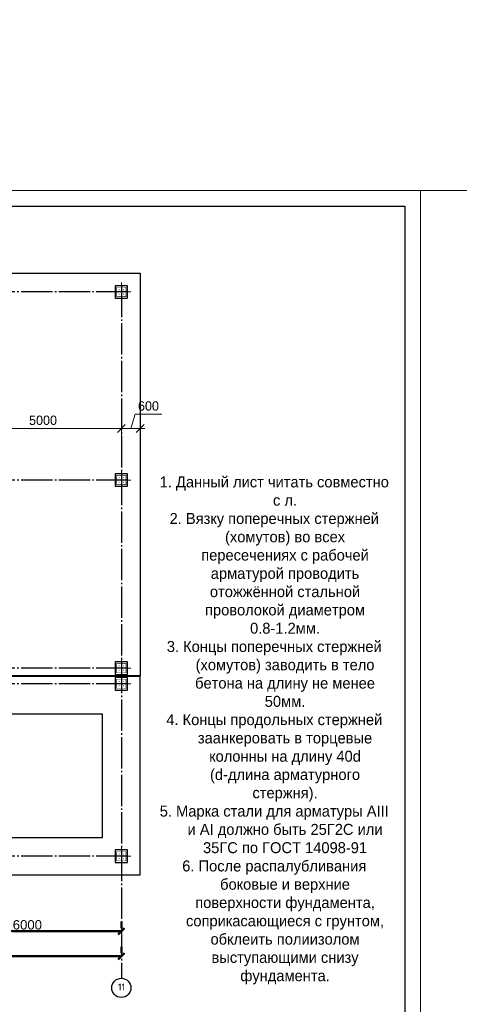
# Model space of a CAD drawing. Header units: millimetres. Extents: x -33345 to 4712671, y -3392 to 121473.
# Tile 73 of 256: x 506297 to 520329, y 60536 to 91948. Entities that reach past the tile are written whole.
import ezdxf

# ---------------------------------------------------------------- set-up
doc = ezdxf.new("R2010")
doc.units = ezdxf.units.MM
doc.linetypes.add('CENTER2', pattern=[28.575, 19.05, -3.175, 3.175, -3.175])
doc.linetypes.add('ГОСТ 2.303 5', pattern=[24, 20, -1.5, 1, -1.5])
doc.layers.add('00-Axes', color=1, linetype='CENTER2')
doc.layers.add('A _razmer rtt', color=164, linetype='Continuous')
for name, color, linetype, lineweight in [('doors', 250, 'Continuous', 5), ('Lina', 7, 'Continuous', 20), ('КЖ Текст', 250, 'Continuous', 15)]:
    doc.layers.add(name, color=color, linetype=linetype, lineweight=lineweight)
doc.styles.add('ISO', font='isocpeui.ttf')
doc.styles.add('ISOCPEUR_1.00', font='isocpeui.ttf')
doc.styles.add('RUS text aehalf', font='aehalf.shx', dxfattribs={"width": 0.7, "oblique": 15})
doc.styles.get("Standard").update_dxf_attribs({"font": 'arial.ttf'})
doc.styles.add('X-U-RW-01$0$StyleROMANS', font='GOTHIC.TTF')
doc.dimstyles.new('ISO-25$0', dxfattribs={"dimtxt": 300, "dimasz": 200, "dimexe": 100, "dimexo": 300, "dimgap": 50, "dimtad": 1, "dimdec": 0, "dimtxsty": 'Standard', "dimblk": 'OBLIQUE', "dimcen": 250, "dimadec": 0, "dimazin": 0, "dimtfac": 1, "dimtdec": 0, "dimtmove": 0, "dimatfit": 3, "dimldrblk": 'OBLIQUE', "dimfxl": 1.25, "dimarcsym": 0})
doc.dimstyles.new('RUS м100', dxfattribs={"dimscale": 0, "dimtxt": 250, "dimasz": 100, "dimexe": 100, "dimexo": 0, "dimgap": 70, "dimtad": 1, "dimdec": 0, "dimdsep": 46, "dimtxsty": 'RUS text aehalf', "dimblk": 'OBLIQUE', "dimcen": 0.09, "dimdle": 100, "dimclrd": 256, "dimclre": 256, "dimclrt": 256, "dimadec": 1, "dimazin": 2, "dimtfac": 1, "dimtdec": 0, "dimtofl": 0, "dimtmove": 0, "dimatfit": 3, "dimldrblk": 'OBLIQUE', "dimfxl": 300, "dimtolj": 1, "dimtzin": 0, "dimlwd": -1, "dimlwe": -1, "dimarcsym": 0})

# ---------------------------------------------------------------- blocks, each defined once
blk = doc.blocks.new('awe4tD')
at = {"layer": 'Lina', "ltscale": 10}
blk.add_lwpolyline([(-44239015, 22734378), (-44314815, 22734378), (-44314815, 22776378), (-44239015, 22776378)], close=True, dxfattribs=at)
at = {"layer": 'Lina', "lineweight": 30, "ltscale": 10}
blk.add_lwpolyline([(-44239515, 22734878), (-44312815, 22734878), (-44312815, 22775878), (-44239515, 22775878)], close=True, dxfattribs=at)
blk = doc.blocks.new('_Oblique')
at = {"color": 0, "linetype": 'ByBlock', "lineweight": -2}
blk.add_line((-0.5, -0.5), (0.5, 0.5), dxfattribs=at)
blk = doc.blocks.new('*D275')
at = {"color": 0, "lineweight": -2, "transparency": 16777216}
for p, q in [((36127, -4026), (36127, -4226)), ((42127, -4026), (42127, -4226)), ((36127, -4326), (42127, -4326))]:
    blk.add_line(p, q, dxfattribs=at)
at = {"layer": 'Defpoints', "color": 0, "lineweight": 30, "transparency": 16777216}
for p in [(36127, -4326), (42127, -4326), (42127, -4326)]:
    blk.add_point(p, dxfattribs=at)
at = {"color": 0, "lineweight": -2, "transparency": 16777216, "xscale": 200, "yscale": 200, "zscale": 200, "rotation": 180}
blk.add_blockref('_Oblique', (36127, -4326), dxfattribs=at)
at = {"color": 0, "lineweight": -2, "transparency": 16777216, "xscale": 200, "yscale": 200, "zscale": 200}
blk.add_blockref('_Oblique', (42127, -4326), dxfattribs=at)
at = {"color": 0, "lineweight": 0, "transparency": 16777216, "insert": (39127, -4123), "char_height": 300, "attachment_point": 5}
blk.add_mtext('6000', dxfattribs=at)
blk = doc.blocks.new('*D276')
at = {"color": 0, "lineweight": -2, "transparency": 16777216}
for p, q in [((-17273, -4826), (-17273, -5026)), ((42127, -4826), (42127, -5026)), ((42127, -5126), (-17273, -5126))]:
    blk.add_line(p, q, dxfattribs=at)
at = {"layer": 'Defpoints', "color": 0, "lineweight": 30, "transparency": 16777216}
for p in [(-17273, -5126), (-17273, -5126), (42127, -5126)]:
    blk.add_point(p, dxfattribs=at)
at = {"color": 0, "lineweight": -2, "transparency": 16777216, "xscale": 200, "yscale": 200, "zscale": 200, "rotation": 180}
blk.add_blockref('_Oblique', (-17273, -5126), dxfattribs=at)
at = {"color": 0, "lineweight": -2, "transparency": 16777216, "xscale": 200, "yscale": 200, "zscale": 200}
blk.add_blockref('_Oblique', (42127, -5126), dxfattribs=at)
at = {"color": 0, "lineweight": 0, "transparency": 16777216, "insert": (12427, -4923), "char_height": 300, "attachment_point": 5}
blk.add_mtext('59400', dxfattribs=at)
blk = doc.blocks.new('column')
at = {"lineweight": 0}
for points in [[(-68, 56, -1), (-68, 86, -1)], [(68, 56, 1), (68, 86, 1)], [(-68, -56, 1), (-68, -86, 1)], [(68, -56, -1), (68, -86, -1)]]:
    blk.add_hatch(color=0, dxfattribs=at).paths.add_polyline_path(points)
at = {"color": 0, "lineweight": 0}
for p, q in [((0, 300), (0, -300)), ((300, 0), (-300, 0))]:
    blk.add_line(p, q, dxfattribs=at)
at = {"lineweight": 30}
blk.add_lwpolyline([(-200, 200), (200, 200), (200, -200), (-200, -200)], close=True, dxfattribs=at)
at = {"color": 0, "lineweight": 0, "const_width": 15}
blk.add_lwpolyline([(150, -150), (150, 150), (-150, 150), (-150, -150)], close=True, dxfattribs=at)
blk = doc.blocks.new('*D3179')
at = {"layer": 'Defpoints', "color": 0, "ltscale": 100, "transparency": 16777216}
for p in [(509542, 78908), (504542, 78262), (509542, 78417)]:
    blk.add_point(p, dxfattribs=at)
at = {"layer": 'doors', "ltscale": 100, "transparency": 16777216}
for p, q in [((504392, 78908), (509692, 78908)), ((504542, 78262), (504542, 79058)), ((509542, 78417), (509542, 79058))]:
    blk.add_line(p, q, dxfattribs=at)
at = {"layer": 'doors', "ltscale": 100, "transparency": 16777216, "xscale": 250, "yscale": 250, "zscale": 250, "rotation": 180}
blk.add_blockref('_Oblique', (504542, 78908), dxfattribs=at)
at = {"layer": 'doors', "ltscale": 100, "transparency": 16777216, "xscale": 250, "yscale": 250, "zscale": 250}
blk.add_blockref('_Oblique', (509542, 78908), dxfattribs=at)
at = {"layer": 'doors', "lineweight": 13, "ltscale": 100, "transparency": 16777216, "insert": (507042, 79166), "char_height": 300, "attachment_point": 5, "style": 'X-U-RW-01$0$StyleROMANS'}
blk.add_mtext('\\A1;5000', dxfattribs=at)
blk = doc.blocks.new('*D3180')
at = {"layer": 'Defpoints', "color": 0, "ltscale": 100, "transparency": 16777216}
for p in [(510142, 78908), (509542, 78417), (510142, 78417)]:
    blk.add_point(p, dxfattribs=at)
at = {"layer": 'doors', "ltscale": 100, "transparency": 16777216}
for p, q in [((509842, 78908), (509979, 79366)), ((509979, 79366), (510832, 79366)), ((509392, 78908), (510292, 78908)), ((509542, 78417), (509542, 79058)), ((510142, 78417), (510142, 79058))]:
    blk.add_line(p, q, dxfattribs=at)
at = {"layer": 'doors', "ltscale": 100, "transparency": 16777216, "xscale": 250, "yscale": 250, "zscale": 250, "rotation": 180}
blk.add_blockref('_Oblique', (509542, 78908), dxfattribs=at)
at = {"layer": 'doors', "ltscale": 100, "transparency": 16777216, "xscale": 250, "yscale": 250, "zscale": 250}
blk.add_blockref('_Oblique', (510142, 78908), dxfattribs=at)
at = {"layer": 'doors', "lineweight": 13, "ltscale": 100, "transparency": 16777216, "insert": (510406, 79623), "char_height": 300, "attachment_point": 5, "style": 'X-U-RW-01$0$StyleROMANS'}
blk.add_mtext('\\A1;600', dxfattribs=at)
blk = doc.blocks.new('gfffggfsre')
at = {"layer": '00-Axes', "color": 251, "linetype": 'ГОСТ 2.303 5', "ltscale": 50, "true_color": 0x636466}
for points in [[(42327, 16069.4), (-21034.5, 16069.4)], [(42127, 16269.4), (42127, -5825.8)], [(42327, 10069.4), (-21034.5, 10069.4)], [(42327, 4069.4), (-21034.5, 4069.4)], [(42327, 3569.4), (-20533.9, 3569.4), (-20643.6, 3457.5), (-21034.5, 3457.5)], [(42327, -1930.6), (-21034.5, -1930.6)]]:
    blk.add_lwpolyline(points, dxfattribs=at)
at = {"layer": '00-Axes', "color": 219, "linetype": 'ByBlock', "ltscale": 100, "true_color": 0x642165}
blk.add_circle((42127, -6131.8), 306, dxfattribs=at)
at = {"layer": '00-Axes', "color": 219, "linetype": 'ByBlock', "ltscale": 100, "true_color": 0x642165, "insert": (41745.8, -5991.9), "char_height": 226.059, "attachment_point": 1, "style": 'ISOCPEUR_1.00'}
blk.add_mtext_dynamic_manual_height_columns('\\pxqc;{\\fISOCPEUR|b0|i0|c204|p34;11}', width=772.479, gutter_width=706.4, heights=[0], dxfattribs=at)
at = {"color": 18, "lineweight": 0, "true_color": 0x000000}
for base, p1, p2, picture, middle in [((42127, -4325.8), (36127, -4325.8), (42127, -4325.8), '*D275', (39127, -4122.6)), ((-17273, -5125.8), (42127, -5125.8), (-17273, -5125.8), '*D276', (12427, -4922.6))]:
    dim = blk.add_linear_dim(base=base, p1=p1, p2=p2, dimstyle='ISO-25$0', dxfattribs=at)
    dim.commit()
    dim.dimension.update_dxf_attribs({"geometry": picture, "text_midpoint": middle})

msp = doc.modelspace()

# ---------------------------------------------------------------- linework, layer by layer
at = {"color": 5, "lineweight": 30, "ltscale": 10}
for points in [[(449542.185, 71011.959), (449542.185, 83861.959), (510142.185, 83861.959), (510142.185, 71011.959)], [(510142.185, 70991.959), (486542.185, 70991.959), (486542.185, 68061.959), (486542.185, 68061.959), (486542.185, 64661.959), (510142.185, 64661.959)], [(508942.185, 69791.959), (504142.185, 69791.959), (504142.185, 65861.959), (508942.185, 65861.959)]]:
    msp.add_lwpolyline(points, close=True, dxfattribs=at)

# ---------------------------------------------------------------- block references
for p in [(44758103.28, -22689876.566), (44833903.28, -22689876.566)]:
    msp.add_blockref('awe4tD', p)
at = {"color": 244, "lineweight": 50, "true_color": 0x991b1e}
msp.add_blockref('gfffggfsre', (467415.221, 67192.552), dxfattribs=at)
at = {"xscale": -1, "rotation": 270}
for p in [(509542.185, 83261.959), (509542.185, 77261.959), (509542.185, 71261.959), (509542.185, 70761.959), (509542.185, 65261.959)]:
    msp.add_blockref('column', p, dxfattribs=at)

# ---------------------------------------------------------------- texts
at = {"insert": (351439.431, 62275.551), "char_height": 500, "width": 9875.6458, "attachment_point": 1, "style": 'ISO'}
msp.add_mtext('\\pi4343.31532;{\\LА-А\\P\\pi0;Армирование приямка. M 1:20}', dxfattribs=at)
at = {"layer": 'A _razmer rtt', "insert": (440751.825, 74306.708), "char_height": 300, "width": 2125.65341, "attachment_point": 1, "style": 'X-U-RW-01$0$StyleROMANS'}
msp.add_mtext('\\pi787.25852;X-1\\P\\pi400.23201;шаг 400', dxfattribs=at)
at = {"layer": 'КЖ Текст', "color": 0, "insert": (514416.149, 69272.497), "char_height": 350, "width": 7453.30724, "attachment_point": 5, "style": 'X-U-RW-01$0$StyleROMANS'}
msp.add_mtext('\\pi-687.015,l700,t700;1.^IДанный лист читать совместно с л. \\P2.^IВязку поперечных стержней (хомутов) во всех пересечениях с рабочей арматурой проводить отожжённой стальной проволокой диаметром 0.8-1.2мм. \\P3.^IКонцы поперечных стержней (хомутов) заводить в тело бетона на длину не менее 50мм.\\P4.^IКонцы продольных стержней заанкеровать в торцевые колонны на длину 40d (d-длина арматурного стержня).\\P5.^IМарка стали для арматуры АIII и АI должно быть 25Г2С или 35ГС по ГОСТ 14098-91\\P{\\A1;\\C256;6.^IПосле распалубливания боковые и верхние поверхности фундамента, соприкасающиеся с грунтом, обклеить полиизолом выступающими снизу фундамента. }', dxfattribs=at)

# ---------------------------------------------------------------- dimensions: what is measured, and where the dimension line sits
at = {"layer": 'doors', "color": 0, "lineweight": 13, "ltscale": 100}
for base, p1, p2, picture, middle in [((510142.185, 78908.073), (509542.185, 78417.284), (510142.185, 78417.284), '*D3180', (510079.449, 79623.165)), ((509542.185, 78908.073), (504542.185, 78261.959), (509542.185, 78417.284), '*D3179', (507042.185, 79165.619))]:
    dim = msp.add_linear_dim(base=base, p1=p1, p2=p2, dimstyle='RUS м100', override={"dimscale": 1, "dimtxt": 300, "dimasz": 250, "dimexe": 150, "dimgap": 100, "dimtxsty": 'X-U-RW-01$0$StyleROMANS', "dimdle": 150, "dimtmove": 1}, dxfattribs=at)
    dim.commit()
    dim.dimension.update_dxf_attribs({"geometry": picture, "text_midpoint": middle})

doc.saveas('drawing.dxf')
